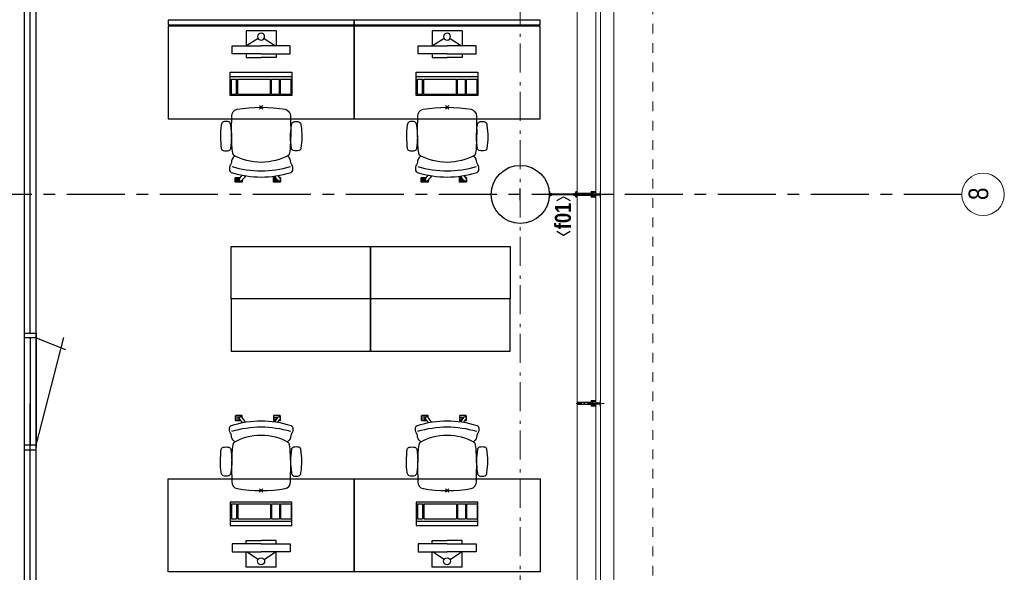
# Model space of a CAD drawing. Header units: millimetres. Extents: x 45699 to 251499, y 244 to 86446.
# Tile 207 of 240: x 235528 to 243999, y 53945 to 58705. Entities that reach past the tile are written whole.
import ezdxf
from ezdxf.enums import TextEntityAlignment as Align

# ---------------------------------------------------------------- set-up
doc = ezdxf.new("R2010")
doc.units = ezdxf.units.MM
doc.header["$LTSCALE"] = 400
doc.header["$PDMODE"] = 3
doc.header["$PDSIZE"] = 15
for name, pattern in [('CENTER', [2, 1.25, -0.25, 0.25, -0.25]), ('STYLE_01', [0.416641, 0.208282, -0.208359]), ('STYLE_06', [1.041641, 0.625, -0.208282, 0.069427, -0.138931]), ('STYLE_15', [0.240945, 0.11811, -0.059055, 0.004724, -0.059055]), ('STYLE_16', [0.177165, 0.11811, -0.059055])]:
    doc.linetypes.add(name, pattern=pattern)
for name, color, linetype in [('-gd', 2, 'Continuous'), ('inr', 4, 'Continuous'), ('plat', 5, 'Continuous'), ('sona-s008_ip0', 7, 'Continuous'), ('stramien', 1, 'CENTER'), ('symbol', 1, 'Continuous')]:
    doc.layers.add(name, color=color, linetype=linetype)
for name, color, linetype, lineweight in [('Buitenkozijnen', 140, 'Continuous', 15), ('Interieur-scheidingswand-horizontaal', 5, 'Continuous', 25), ('Kozijnmerken', 43, 'Continuous', 9), ('mat-beton (ihwg)', 5, 'Continuous', 25), ('mat-staal', 5, 'Continuous', 25), ('None', 7, 'Continuous', 9)]:
    doc.layers.add(name, color=color, linetype=linetype, lineweight=lineweight)
doc.styles.add('Arial Narrow', font='ARIALN.TTF', dxfattribs={"height": 222.25})
doc.styles.add('Arial Narrow (bold)', font='ARIALNB.TTF', dxfattribs={"height": 172.861111})

# ---------------------------------------------------------------- blocks, each defined once
blk = doc.blocks.new('*U497')
at = {"layer": 'None', "color": 8, "lineweight": 5, "flags": 128}
for points in [[(-5, -154.3), (-5, -154.3, 0.414214), (-5.5, -154.8), (-5.5, -172.5), (-5.5, -172.5, 0.414214), (-5, -173), (-4, -173), (-4, -173, 0.414214), (-3.5, -172.5), (-3.5, -172.5, 0.414214), (-4, -172), (-4.5, -172), (-4.5, -168.8), (-4.5, -168.8, -0.414214), (-4, -168.3), (-2.7, -168.3), (-2.7, -168.3, 0.221695), (-1.9, -167.9), (-0.8, -166.5), (-0.8, -166.5, -0.466308), (0.8, -166.5), (2, -167.9), (2, -167.9, 0.221695), (2.7, -168.3), (4, -168.3), (4, -168.3, -0.414214), (4.5, -168.8), (4.5, -172), (4, -172), (4, -172, 0.414214), (3.5, -172.5), (3.5, -172.5, 0.414214), (4, -173), (5, -173), (5, -173, 0.414214), (5.5, -172.5), (5.5, -154.8), (5.5, -154.8, 0.414214), (5, -154.3), (4.7, -154.3), (4.7, -155), (4.7, -155, -0.414214), (4.4, -155.3), (4.1, -155.3), (4.1, -155.3, -0.414214), (3.3, -154.5), (3.3, -150.6), (3.3, -150.6, -0.414214), (4.1, -149.8), (4.4, -149.8), (4.4, -149.8, -0.414214), (4.7, -150.1), (4.7, -150.8), (5, -150.8), (5, -150.8, 0.414214), (5.5, -150.3), (5.5, -137.6), (5.5, -137.6, 0.351868), (5.3, -137.3), (5.3, -137.3, 0.351868), (4.9, -137.5), (4.1, -139.2), (4.1, -139.2, 0.314902), (4.2, -139.4), (4.5, -139.7), (4.5, -139.7, -0.198912), (4.5, -139.9), (4.5, -140.1), (4.5, -140.1, -0.198912), (4.5, -140.3), (4.2, -140.6), (4.2, -140.6, 0.414214), (4.2, -140.8), (4.5, -141.1), (4.5, -141.1, -0.198912), (4.5, -141.3), (4.5, -141.5), (4.5, -141.5, -0.198912), (4.5, -141.7), (4.2, -142), (4.2, -142, 0.414214), (4.2, -142.2), (4.5, -142.5), (4.5, -142.5, -0.198912), (4.5, -142.7), (4.5, -143.2), (4.5, -143.2, -0.087489), (4.5, -143.3), (4.2, -144.1), (4.2, -148.5), (4.2, -148.5, -0.414214), (3.9, -148.8), (-3.9, -148.8), (-3.9, -148.8, -0.414214), (-4.2, -148.5), (-4.2, -144.1), (-4.5, -143.3), (-4.5, -143.3, -0.087489), (-4.5, -143.2), (-4.5, -142.7), (-4.5, -142.7, -0.198912), (-4.4, -142.5), (-4.1, -142.2), (-4.1, -142.2, 0.414214), (-4.1, -142), (-4.4, -141.7), (-4.4, -141.7, -0.198912), (-4.5, -141.5), (-4.5, -141.3), (-4.5, -141.3, -0.198912), (-4.4, -141.1), (-4.1, -140.8), (-4.1, -140.8, 0.414214), (-4.1, -140.6), (-4.4, -140.3), (-4.4, -140.3, -0.198912), (-4.5, -140.1), (-4.5, -139.9), (-4.5, -139.9, -0.198912), (-4.4, -139.7), (-4.1, -139.4), (-4.1, -139.4, 0.314902), (-4.1, -139.2), (-4.9, -137.5), (-4.9, -137.5, 0.351868), (-5.3, -137.3), (-5.3, -137.3, 0.351868), (-5.5, -137.6), (-5.5, -150.3), (-5.5, -150.3, 0.414214), (-5, -150.8), (-4.7, -150.8), (-4.7, -150.1), (-4.7, -150.1, -0.414214), (-4.4, -149.8), (-4.1, -149.8), (-4.1, -149.8, -0.414214), (-3.3, -150.6), (-3.3, -154.5), (-3.3, -154.5, -0.414214), (-4.1, -155.3), (-4.4, -155.3), (-4.4, -155.3, -0.414214), (-4.7, -155), (-4.7, -154.3)], [(-4.5, -161.7, -0.414214), (-4, -161.2), (-2.7, -161.2), (-2.7, -161.2, 0.414214), (-2.5, -161), (-2.5, -160.4), (-2.5, -160.4, 0.414214), (-2.7, -160.2), (-4, -160.2), (-4, -160.2, -0.414214), (-4.5, -159.7), (-4.5, -156.8), (-4.5, -156.8, -0.414214), (-4, -156.3), (4, -156.3), (4, -156.3, -0.414214), (4.5, -156.8), (4.5, -159.7), (4.5, -159.7, -0.414214), (4, -160.2), (2.7, -160.2), (2.7, -160.2, 0.414214), (2.5, -160.4), (2.5, -161), (2.5, -161, 0.414214), (2.7, -161.2), (4, -161.2), (4, -161.2, -0.414214), (4.5, -161.7), (4.5, -166.8), (4.5, -166.8, -0.414214), (4, -167.3), (3, -167.3), (3, -167.3, -0.221695), (2.6, -167.1), (1.5, -165.9), (1.5, -165.9, 0.466308), (-1.5, -165.9), (-2.6, -167.1), (-2.6, -167.1, -0.221695), (-2.9, -167.3), (-4, -167.3), (-4, -167.3, -0.414214), (-4.5, -166.8), (-4.5, -161.7)], [(-1.8, -149.8, 0.414214), (-2.3, -150.3), (-2.3, -155.1), (-2.3, -155.1, 0.414214), (-2.1, -155.3), (2.1, -155.3), (2.1, -155.3, 0.414214), (2.3, -155.1), (2.3, -150.3), (2.3, -150.3, 0.414214), (1.8, -149.8), (-1.8, -149.8)]]:
    blk.add_lwpolyline(points, format="xyb", close=True, dxfattribs=at)
blk = doc.blocks.new('*U498')
at = {"layer": 'None', "color": 8, "lineweight": 5, "flags": 128}
for points in [[(-13.5, -182.8), (-13.5, -181.9), (-14.5, -181.1), (-14.5, -181.1, 0.36397), (-14.9, -181.1), (-14.9, -181.1), (-15.4, -181.5), (-15.4, -181.5, -0.36397), (-15.8, -181.5), (-15.8, -181.5), (-16.3, -181.1), (-16.3, -181.1, 0.36397), (-16.7, -181.1), (-16.7, -181.1), (-17.2, -181.5), (-17.2, -181.5, -0.36397), (-17.6, -181.5), (-17.6, -181.5), (-18.1, -181.1), (-18.1, -181.1, 0.36397), (-18.5, -181.1), (-18.5, -181.1), (-19, -181.5), (-19, -181.5, -0.36397), (-19.4, -181.5), (-19.4, -181.5), (-19.9, -181.1), (-19.9, -181.1, 0.36397), (-20.3, -181.1), (-20.3, -181.1), (-20.8, -181.5), (-20.8, -181.5, -0.36397), (-21.2, -181.5), (-21.2, -181.5), (-21.7, -181.1), (-21.7, -181.1, 0.36397), (-22.1, -181.1), (-22.1, -181.1), (-22.4, -181.3), (-23.2, -181.3), (-23.5, -181.1), (-23.5, -181.1, 0.36397), (-23.9, -181.1), (-23.9, -181.1), (-24.2, -181.3), (-24.5, -181.3), (-24.5, -181.3, -0.267949), (-24.8, -181.2), (-24.8, -181.2), (-24.9, -180.9), (-24.9, -180.9, 0.339454), (-25.3, -180.7), (-25.3, -180.7, 0.339454), (-25.5, -181), (-25.5, -181), (-25.5, -184.4), (-25.5, -184.4, 0.414214), (-25.2, -184.7), (-25.2, -184.7), (-24.3, -184.7), (-24.3, -184.7, 0.414214), (-24, -184.4), (-24, -184.4), (-24, -182.7), (-24, -182.7, 0.236068), (-24.1, -182.5), (-24.1, -182.5), (-24.1, -182.5, -0.548276), (-24, -182.2), (-24, -182.2, -0.548276), (-23.8, -182.4), (-23.8, -182.4), (-23.8, -182.4, 0.250388), (-23.6, -182.3), (-23.6, -182.3), (-22.8, -182.3), (-22.8, -182.3, -0.414214), (-22.5, -182.6), (-22.5, -182.6), (-22.5, -183.3), (-22.5, -183.3, 0.414214), (-22.2, -183.6), (-22.2, -183.6), (-22, -183.6), (-22, -183.6, 0.131652), (-21.8, -183.5), (-21.8, -183.5), (-20.5, -182.8), (-13.5, -182.8)], [(-6, -180.7), (-6, -180.7, -0.388879), (-8.7, -183.2), (-8.7, -183.2), (-20.4, -183.2), (-21.6, -183.9), (-22.9, -183.9), (-22.9, -182.7), (-23.8, -182.7), (-23.8, -184.8), (23.8, -184.8), (23.8, -182.7), (22.9, -182.7), (22.9, -183.9), (21.7, -183.9), (20.4, -183.2), (8.7, -183.2), (8.7, -183.2, -0.388879), (6, -180.7), (6, -180.7), (5.3, -173.2), (2.5, -173.2), (2.5, -171.2), (-2.5, -171.2), (-2.5, -173.2), (-5.3, -173.2), (-6, -180.7)], [(13.5, -182.8), (13.5, -181.9), (14.5, -181.1), (14.5, -181.1, -0.36397), (14.9, -181.1), (14.9, -181.1), (15.4, -181.5), (15.4, -181.5, 0.36397), (15.8, -181.5), (15.8, -181.5), (16.3, -181.1), (16.3, -181.1, -0.36397), (16.7, -181.1), (16.7, -181.1), (17.2, -181.5), (17.2, -181.5, 0.36397), (17.6, -181.5), (17.6, -181.5), (18.1, -181.1), (18.1, -181.1, -0.36397), (18.5, -181.1), (18.5, -181.1), (19, -181.5), (19, -181.5, 0.36397), (19.4, -181.5), (19.4, -181.5), (19.9, -181.1), (19.9, -181.1, -0.36397), (20.3, -181.1), (20.3, -181.1), (20.8, -181.5), (20.8, -181.5, 0.36397), (21.2, -181.5), (21.2, -181.5), (21.7, -181.1), (21.7, -181.1, -0.36397), (22.1, -181.1), (22.1, -181.1), (22.4, -181.3), (23.2, -181.3), (23.5, -181.1), (23.5, -181.1, -0.36397), (23.9, -181.1), (23.9, -181.1), (24.2, -181.3), (24.5, -181.3), (24.5, -181.3, 0.267949), (24.8, -181.2), (24.8, -181.2), (25, -180.9), (25, -180.9, -0.339454), (25.3, -180.7), (25.3, -180.7, -0.339454), (25.5, -181), (25.5, -181), (25.5, -184.4), (25.5, -184.4, -0.414214), (25.2, -184.7), (25.2, -184.7), (24.3, -184.7), (24.3, -184.7, -0.414214), (24, -184.4), (24, -184.4), (24, -182.7), (24, -182.7, -0.236068), (24.1, -182.5), (24.1, -182.5), (24.1, -182.5, 0.548276), (24.1, -182.2), (24.1, -182.2, 0.548276), (23.9, -182.4), (23.9, -182.4), (23.9, -182.4, -0.250388), (23.6, -182.3), (23.6, -182.3), (22.8, -182.3), (22.8, -182.3, 0.414214), (22.5, -182.6), (22.5, -182.6), (22.5, -183.3), (22.5, -183.3, -0.414214), (22.2, -183.6), (22.2, -183.6), (22, -183.6), (22, -183.6, -0.131652), (21.8, -183.5), (21.8, -183.5), (20.5, -182.8), (13.5, -182.8)]]:
    blk.add_lwpolyline(points, format="xyb", close=True, dxfattribs=at)
blk = doc.blocks.new('verticale stijl 150x50 UV')
at = {"layer": 'None', "color": 8, "linetype": 'STYLE_15', "lineweight": 5}
blk.add_line((0, -216), (0, 35), dxfattribs=at)
at = {"layer": 'None', "color": 8, "lineweight": 5}
for p, q in [((-25.6, -142.7), (-25.6, -142.7)), ((-25.6, -144.4), (-25.6, -144.4)), ((-24.8, -133.4), (-24.8, -133.4)), ((-24.8, -134.2), (-24.8, -134.2)), ((-24.8, -135), (-24.8, -135)), ((-24.8, -135.8), (-24.8, -135.8)), ((-24.8, -136.6), (-24.8, -136.6)), ((-24.8, -137.4), (-24.8, -137.4)), ((-24.8, -138.3), (-24.8, -138.3)), ((-24.8, -139.1), (-24.8, -139.1)), ((-24.8, -139.9), (-24.8, -139.9)), ((-24.8, -140.7), (-24.8, -140.7)), ((-24.8, -141.5), (-24.8, -141.5)), ((-24.8, -142.3), (-24.8, -142.3)), ((-24.8, -143.1), (-24.8, -143.1)), ((-24.8, -144.8), (-24.8, -144.8)), ((-24, -133), (-24, -133)), ((-24, -133.8), (-24, -133.8)), ((-24, -134.6), (-24, -134.6)), ((-24, -135.4), (-24, -135.4)), ((-24, -136.2), (-24, -136.2)), ((-24, -137), (-24, -137)), ((-24, -137.9), (-24, -137.9)), ((-24, -138.7), (-24, -138.7)), ((-24, -139.5), (-24, -139.5)), ((-24, -140.3), (-24, -140.3)), ((-24, -141.1), (-24, -141.1)), ((-24, -141.9), (-24, -141.9)), ((-24, -142.7), (-24, -142.7)), ((-24, -144.4), (-24, -144.4)), ((-23.2, -133.4), (-23.2, -133.4)), ((-23.2, -134.2), (-23.2, -134.2)), ((-23.2, -135), (-23.2, -135)), ((-23.2, -135.8), (-23.2, -135.8)), ((-23.2, -136.6), (-23.2, -136.6)), ((-23.2, -137.4), (-23.2, -137.4)), ((-23.2, -138.3), (-23.2, -138.3)), ((-23.2, -139.1), (-23.2, -139.1)), ((-23.2, -139.9), (-23.2, -139.9)), ((-23.2, -140.7), (-23.2, -140.7)), ((-23.2, -141.5), (-23.2, -141.5)), ((-23.2, -144.8), (-23.2, -144.8)), ((-22.4, -133), (-22.4, -133)), ((-22.4, -133.8), (-22.4, -133.8)), ((-22.4, -134.6), (-22.4, -134.6)), ((-22.4, -140.3), (-22.4, -140.3)), ((-22.4, -141.1), (-22.4, -141.1)), ((-22.4, -144.4), (-22.4, -144.4)), ((-21.6, -126.9), (-21.6, -126.9)), ((-21.6, -127.7), (-21.6, -127.7)), ((-21.6, -128.5), (-21.6, -128.5)), ((-21.6, -129.3), (-21.6, -129.3)), ((-21.6, -130.1), (-21.6, -130.1)), ((-21.6, -130.9), (-21.6, -130.9)), ((-21.6, -131.8), (-21.6, -131.8)), ((-21.6, -132.6), (-21.6, -132.6)), ((-21.6, -133.4), (-21.6, -133.4)), ((-21.6, -134.2), (-21.6, -134.2)), ((-21.6, -135), (-21.6, -135)), ((-21.6, -139.9), (-21.6, -139.9)), ((-21.6, -140.7), (-21.6, -140.7)), ((-21.6, -141.5), (-21.6, -141.5)), ((-21.6, -144.8), (-21.6, -144.8)), ((-20.7, -126.5), (-20.7, -126.5)), ((-20.7, -128.9), (-20.7, -128.9)), ((-20.7, -129.7), (-20.7, -129.7)), ((-20.7, -130.5), (-20.7, -130.5)), ((-20.7, -131.4), (-20.7, -131.4)), ((-20.7, -132.2), (-20.7, -132.2)), ((-20.7, -133), (-20.7, -133)), ((-20.7, -133.8), (-20.7, -133.8)), ((-20.7, -134.6), (-20.7, -134.6)), ((-20.7, -135.4), (-20.7, -135.4)), ((-20.7, -136.2), (-20.7, -136.2)), ((-20.7, -137), (-20.7, -137)), ((-20.7, -137.9), (-20.7, -137.9)), ((-20.7, -138.7), (-20.7, -138.7)), ((-20.7, -139.5), (-20.7, -139.5)), ((-20.7, -140.3), (-20.7, -140.3)), ((-20.7, -141.1), (-20.7, -141.1)), ((-20.7, -144.4), (-20.7, -144.4)), ((-19.9, -126.1), (-19.9, -126.1)), ((-19.9, -130.1), (-19.9, -130.1)), ((-19.9, -130.9), (-19.9, -130.9)), ((-19.9, -131.8), (-19.9, -131.8)), ((-19.9, -132.6), (-19.9, -132.6)), ((-19.9, -133.4), (-19.9, -133.4)), ((-19.9, -134.2), (-19.9, -134.2)), ((-19.9, -135), (-19.9, -135)), ((-19.9, -135.8), (-19.9, -135.8)), ((-19.9, -136.6), (-19.9, -136.6)), ((-19.9, -137.4), (-19.9, -137.4)), ((-19.9, -138.3), (-19.9, -138.3)), ((-19.9, -139.1), (-19.9, -139.1)), ((-19.9, -139.9), (-19.9, -139.9)), ((-19.9, -140.7), (-19.9, -140.7)), ((-19.9, -141.5), (-19.9, -141.5)), ((-19.9, -142.3), (-19.9, -142.3)), ((-19.9, -143.1), (-19.9, -143.1)), ((-19.9, -143.9), (-19.9, -143.9)), ((-19.1, -126.5), (-19.1, -126.5)), ((-19.1, -127.3), (-19.1, -127.3)), ((-19.1, -128.9), (-19.1, -128.9)), ((-19.1, -129.7), (-19.1, -129.7)), ((-19.1, -130.5), (-19.1, -130.5)), ((-19.1, -131.4), (-19.1, -131.4)), ((-19.1, -132.2), (-19.1, -132.2)), ((-19.1, -133), (-19.1, -133)), ((-19.1, -133.8), (-19.1, -133.8)), ((-19.1, -134.6), (-19.1, -134.6)), ((-19.1, -140.3), (-19.1, -140.3)), ((-19.1, -141.1), (-19.1, -141.1)), ((-19.1, -141.9), (-19.1, -141.9)), ((-18.3, -127.7), (-18.3, -127.7)), ((-18.3, -128.5), (-18.3, -128.5)), ((-18.3, -129.3), (-18.3, -129.3)), ((-18.3, -133.4), (-18.3, -133.4)), ((-18.3, -134.2), (-18.3, -134.2)), ((-18.3, -135), (-18.3, -135)), ((-18.3, -139.9), (-18.3, -139.9)), ((-18.3, -140.7), (-18.3, -140.7)), ((-18.3, -141.5), (-18.3, -141.5)), ((-18.3, -142.3), (-18.3, -142.3)), ((-17.5, -133), (-17.5, -133)), ((-17.5, -133.8), (-17.5, -133.8)), ((-17.5, -134.6), (-17.5, -134.6)), ((-17.5, -135.4), (-17.5, -135.4)), ((-17.5, -136.2), (-17.5, -136.2)), ((-17.5, -137), (-17.5, -137)), ((-17.5, -137.9), (-17.5, -137.9)), ((-17.5, -138.7), (-17.5, -138.7)), ((-17.5, -139.5), (-17.5, -139.5)), ((-17.5, -140.3), (-17.5, -140.3)), ((-17.5, -141.1), (-17.5, -141.1)), ((-17.5, -141.9), (-17.5, -141.9)), ((-17.5, -142.7), (-17.5, -142.7)), ((-16.7, -133.4), (-16.7, -133.4)), ((-16.7, -134.2), (-16.7, -134.2)), ((-16.7, -135), (-16.7, -135)), ((-16.7, -135.8), (-16.7, -135.8)), ((-16.7, -136.6), (-16.7, -136.6)), ((-16.7, -137.4), (-16.7, -137.4)), ((-16.7, -138.3), (-16.7, -138.3)), ((-16.7, -139.1), (-16.7, -139.1)), ((-16.7, -139.9), (-16.7, -139.9)), ((-16.7, -140.7), (-16.7, -140.7)), ((-16.7, -141.5), (-16.7, -141.5)), ((-16.7, -142.3), (-16.7, -142.3)), ((-16.7, -143.1), (-16.7, -143.1)), ((-15.9, -141.1), (-15.9, -141.1)), ((-15.9, -141.9), (-15.9, -141.9)), ((-15.9, -142.7), (-15.9, -142.7)), ((-15.9, -144.4), (-15.9, -144.4)), ((-15.1, -142.3), (-15.1, -142.3)), ((-15.1, -143.1), (-15.1, -143.1)), ((-15.1, -143.9), (-15.1, -143.9)), ((-15.1, -144.8), (-15.1, -144.8)), ((-14.2, -141.9), (-14.2, -141.9)), ((-14.2, -142.7), (-14.2, -142.7)), ((-14.2, -143.5), (-14.2, -143.5)), ((-14.2, -144.4), (-14.2, -144.4)), ((-13.4, -143.1), (-13.4, -143.1)), ((-13.4, -143.9), (-13.4, -143.9))]:
    blk.add_line(p, q, dxfattribs=at)
at = {"layer": 'None', "color": 8, "linetype": 'STYLE_16', "lineweight": 5}
for p, q in [((-2.2, -155.1), (0, -154.5)), ((-2.2, -156.7), (-2.2, -155.1)), ((-1.5, -156.9), (-1.5, -155)), ((-1, -157), (-1, -155.1)), ((2.3, -155.1), (0, -154.5)), ((1, -157), (1, -155.1)), ((1.5, -156.9), (1.5, -155)), ((2.3, -156.7), (2.3, -155.1))]:
    blk.add_line(p, q, dxfattribs=at)
at = {"layer": 'None', "color": 8, "linetype": 'Continuous', "lineweight": 5, "flags": 128}
for points in [[(-10, 15.4), (10, 15.4), (10, -104.8), (25, -104.8), (25, -116.8), (-25, -116.8), (-25, -104.8), (-10, -104.8)], [(-8, 13.4), (-8, -104.8), (8, -104.8), (8, 13.4)], [(8, -106.8), (-8, -106.8), (-23, -106.8), (-23, -114.8), (23, -114.8), (23, -106.8)]]:
    blk.add_lwpolyline(points, close=True, dxfattribs=at)
at = {"layer": 'None', "color": 8, "lineweight": 5, "flags": 128}
for points in [[(-14.8, -144.8), (-14.8, -144.8, 0.390793), (-13.2, -143.5), (-13.2, -143.5, 0.390793), (-14.4, -141.8), (-14.4, -141.8, -0.352623), (-16, -139.9), (-16, -133.1), (-16, -133.1, 0.414214), (-16.3, -132.8), (-17.6, -132.8), (-18.1, -133), (-18.1, -133, -0.520293), (-18.3, -132.8), (-18.3, -130.1), (-18.2, -130), (-18.2, -128), (-18.2, -128, -0.577863), (-18.1, -127.7), (-18, -127.7), (-18, -127.7, 0.366605), (-17.7, -127.5), (-17.7, -127.5, 0.366605), (-17.9, -127.1), (-17.9, -127.1, -0.130834), (-19.2, -126.1), (-19.2, -126.1, 0.439074), (-20.7, -126.1), (-20.7, -126.1, -0.133252), (-22, -127.1), (-22, -127.1, 0.366605), (-22.2, -127.5), (-22.2, -127.5, 0.366605), (-21.9, -127.7), (-21.8, -127.7), (-21.8, -127.7, -0.577455), (-21.8, -128), (-21.8, -130), (-21.6, -130.1), (-21.6, -132.8), (-21.6, -132.8, -0.52048), (-21.9, -133), (-22.4, -132.8), (-24.7, -132.8), (-24.7, -132.8, 0.414214), (-25, -133.1), (-25, -140.9), (-25, -140.9, -0.255976), (-25.9, -142.6), (-25.9, -142.6, 0.749676), (-25.3, -144.8), (-21.2, -144.8), (-21.2, -144.8, 0.414214), (-19.2, -142.8), (-19.2, -142.8, -0.402808), (-18.7, -142.3), (-18.7, -142.3, -0.402808), (-18.2, -142.8), (-18.2, -142.8, 0.233259), (-18, -143.1), (-14.6, -143.6), (-14.6, -143.6, -0.419014), (-14.5, -143.7), (-14.5, -143.7, -0.419014), (-14.6, -143.8), (-16, -143.8), (-16, -143.8, 0.414214), (-16.5, -144.3), (-16.5, -144.3, 0.414214), (-16, -144.8)], [(-23.2, -141.6), (-23.2, -141.6, 0.418874), (-23.7, -142.1), (-23.7, -142.1, -0.396568), (-25.3, -143.4), (-25.3, -143.4, 0.437017), (-25.7, -143.7), (-25.7, -143.7, 0.437017), (-25.4, -144), (-21.9, -144), (-21.9, -144, 0.263556), (-20.2, -143), (-20.2, -143, 0.552342), (-20.8, -141.8)], [(25, -132.6), (25, -116.8), (23.1, -116.8), (-23.1, -116.8), (-25, -116.8), (-25, -132.6), (-22.1, -132.6), (-22.1, -128), (-22.6, -128), (-22.6, -126.6), (-22.1, -126.6), (-22.1, -124.7), (-21.9, -124.5), (-21.9, -120.3), (-21.9, -120.3, -0.414214), (-20.2, -118.6), (-20.1, -118.6), (-20.1, -118.6, -0.414214), (-18.4, -120.3), (-18.4, -124.5), (-18.2, -124.7), (-18.2, -126.6), (-17.7, -126.6), (-17.7, -128), (-18.2, -128), (-18.2, -132.6), (-16.3, -132.6), (-16.3, -119.8), (-16.3, -119.8, -0.414214), (-15.1, -118.6), (-15.1, -118.6), (-6.5, -118.6), (-6.5, -118.6, -0.414214), (-5.3, -119.8), (-5.3, -136.8), (-3.9, -136.8), (-3.9, -139.6), (-4.3, -140), (-3.9, -140.4), (-3.9, -141), (-4.3, -141.4), (-3.9, -141.8), (-3.9, -142.4), (-4.3, -142.8), (-3.9, -143.8), (-3.9, -148.6), (-2.2, -148.6), (-2.2, -137.8), (-2.2, -137.8, -0.414214), (0, -135.6), (0, -135.6), (0, -135.6, -0.414214), (2.2, -137.8), (2.2, -148.6), (3.9, -148.6), (3.9, -143.8), (4.3, -142.8), (3.9, -142.4), (3.9, -141.8), (4.3, -141.4), (3.9, -141), (3.9, -140.4), (4.3, -140), (3.9, -139.6), (3.9, -136.8), (5.4, -136.8), (5.4, -119.8), (5.4, -119.8, -0.414214), (6.6, -118.6), (6.6, -118.6), (15.1, -118.6), (15.1, -118.6, -0.414214), (16.3, -119.8), (16.3, -132.6), (18.2, -132.6), (18.2, -128), (17.7, -128), (17.7, -126.6), (18.2, -126.6), (18.2, -124.7), (18.5, -124.5), (18.5, -120.3), (18.5, -120.3, -0.414214), (20.2, -118.6), (20.2, -118.6), (20.2, -118.6, -0.414214), (21.9, -120.3), (21.9, -124.5), (22.1, -124.7), (22.1, -126.6), (22.6, -126.6), (22.6, -128), (22.1, -128), (22.1, -132.6)], [(-23, -135.9), (-23, -135.9, -0.414214), (-22.1, -135), (-22.1, -135, -0.414214), (-21.3, -135.9), (-21.3, -138.8), (-21.3, -138.8, -0.414214), (-22.1, -139.6), (-22.1, -139.6, -0.414214), (-23, -138.8)], [(-21, -127.8, -0.29188), (-20.8, -127.3), (-20.3, -126.9), (-20.3, -126.9, -0.344328), (-19.7, -126.9), (-19.2, -127.3), (-19.2, -127.3, -0.29188), (-19, -127.8), (-19.4, -129.5), (-19.4, -129.5, -0.348796), (-20, -130), (-20, -130, -0.348796), (-20.6, -129.5), (-21, -127.8)], [(-18.8, -139.6, -0.414214), (-19.7, -138.8), (-19.7, -135.9), (-19.7, -135.9, -0.414214), (-18.8, -135), (-18.8, -135, -0.414214), (-18, -135.9), (-18, -138.8), (-18, -138.8, -0.414214), (-18.8, -139.6)], [(0, -157.1), (0, -157.1, -0.163834), (-4.3, -155.6), (-4.3, -155.6), (-4.3, -155.6, -0.234469), (-4.7, -154.8), (-4.7, -154.8), (-4.7, -153.6), (4.8, -153.6), (4.8, -154.8), (4.8, -154.8, -0.234469), (4.4, -155.6), (4.4, -155.6), (4.4, -155.6, -0.163834), (0, -157.1), (0, -157.1)], [(14.8, -144.8), (14.8, -144.8, -0.390793), (13.3, -143.5), (13.3, -143.5, -0.390793), (14.4, -141.8), (14.4, -141.8, 0.352623), (16, -139.9), (16, -133.1), (16, -133.1, -0.414214), (16.3, -132.8), (17.6, -132.8), (18.1, -133), (18.1, -133, 0.520293), (18.4, -132.8), (18.4, -130.1), (18.2, -130), (18.2, -128), (18.2, -128, 0.577863), (18.2, -127.7), (18.1, -127.7), (18.1, -127.7, -0.366605), (17.8, -127.5), (17.8, -127.5, -0.366605), (18, -127.1), (18, -127.1, 0.130834), (19.3, -126.1), (19.3, -126.1, -0.439074), (20.7, -126.1), (20.7, -126.1, 0.133252), (22.1, -127.1), (22.1, -127.1, -0.366605), (22.3, -127.5), (22.3, -127.5, -0.366605), (22, -127.7), (21.9, -127.7), (21.9, -127.7, 0.577455), (21.8, -128), (21.8, -130), (21.7, -130.1), (21.7, -132.8), (21.7, -132.8, 0.52048), (21.9, -133), (22.4, -132.8), (24.7, -132.8), (24.7, -132.8, -0.414214), (25, -133.1), (25, -140.9), (25, -140.9, 0.255976), (25.9, -142.6), (25.9, -142.6, -0.749676), (25.3, -144.8), (21.2, -144.8), (21.2, -144.8, -0.414214), (19.2, -142.8), (19.2, -142.8, 0.402808), (18.7, -142.3), (18.7, -142.3, 0.402808), (18.2, -142.8), (18.2, -142.8, -0.233259), (18, -143.1), (14.6, -143.6), (14.6, -143.6, 0.419014), (14.5, -143.7), (14.5, -143.7, 0.419014), (14.6, -143.8), (16, -143.8), (16, -143.8, -0.414214), (16.5, -144.3), (16.5, -144.3, -0.414214), (16, -144.8)], [(18.9, -139.6, 0.414214), (19.7, -138.8), (19.7, -135.9), (19.7, -135.9, 0.414214), (18.9, -135), (18.9, -135, 0.414214), (18, -135.9), (18, -138.8), (18, -138.8, 0.414214), (18.9, -139.6)], [(21, -127.8, 0.29188), (20.8, -127.3), (20.3, -126.9), (20.3, -126.9, 0.344328), (19.7, -126.9), (19.2, -127.3), (19.2, -127.3, 0.29188), (19, -127.8), (19.4, -129.5), (19.4, -129.5, 0.348796), (20, -130), (20, -130, 0.348796), (20.6, -129.5), (21, -127.8)], [(23.2, -141.6), (23.2, -141.6, -0.418874), (23.7, -142.1), (23.7, -142.1, 0.396568), (25.3, -143.4), (25.3, -143.4, -0.437017), (25.7, -143.7), (25.7, -143.7, -0.437017), (25.4, -144), (21.9, -144), (21.9, -144, -0.263556), (20.2, -143), (20.2, -143, -0.552342), (20.8, -141.8)], [(23, -135.9), (23, -135.9, 0.414214), (22.2, -135), (22.2, -135, 0.414214), (21.3, -135.9), (21.3, -138.8), (21.3, -138.8, 0.414214), (22.2, -139.6), (22.2, -139.6, 0.414214), (23, -138.8)]]:
    blk.add_lwpolyline(points, format="xyb", close=True, dxfattribs=at)
blk.add_lwpolyline([(4, -118.6), (4, -134.3), (-4, -134.3), (-4, -118.6)], close=True, dxfattribs=at)
at = {"layer": 'None', "color": 8, "linetype": 'STYLE_16', "lineweight": 5}
for centre, radius, start, end in [((-1.6, -158.4), 3.38, 79.33567, 100.66433), ((0, -163.2), 8.16, 82.95849, 97.04151), ((0, -160.4), 3.5, 73.41492, 106.58508), ((1.6, -158.4), 3.38, 79.33567, 100.66433)]:
    blk.add_arc(centre, radius, start, end, dxfattribs=at)
at = {"layer": 'None', "color": 7}
for name in ['*U497', '*U498']:
    blk.add_blockref(name, (0, 0), dxfattribs=at)
blk = doc.blocks.new('Vliesgevelelement 4 150x50 1_200')
at = {"layer": 'Buitenkozijnen', "color": 7, "xscale": -1, "rotation": 270.0000000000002}
blk.add_blockref('verticale stijl 150x50 UV', (-5.2, 0), dxfattribs=at)
blk = doc.blocks.new('Kolom O 500')
at = {"layer": 'mat-beton (ihwg)', "lineweight": 25}
blk.add_circle((0, 0), 250, dxfattribs=at)
blk = doc.blocks.new('*U1234')
at = {"layer": 'None', "color": 8, "linetype": 'Continuous', "lineweight": 5}
for points in [[(253.3, 5.2), (475, 5.2), (475, -4.8), (253.3, -4.8)], [(253.3, 0.6), (475, 0.6), (475, -0.2), (253.3, -0.2)]]:
    blk.add_lwpolyline(points, close=True, dxfattribs=at)
blk = doc.blocks.new('*U1235')
at = {"layer": 'mat-staal', "color": 8, "lineweight": 5}
for p, q in [((247.3, 17), (258.1, 17)), ((247.3, -16.6), (258.1, -16.6))]:
    blk.add_line(p, q, dxfattribs=at)
for points in [[(250, 6), (250, 25), (253, 25), (253, 22), (253, 10.6), (253, 9), (269, 9), (269, 6)], [(250, -24.6), (250, -5.6), (269, -5.6), (269, -8.6), (253, -8.6), (253, -20.4), (253, -21.6), (253, -24.6)]]:
    blk.add_lwpolyline(points, close=True, dxfattribs=at)
blk = doc.blocks.new('*U1236')
at = {"layer": 'mat-staal', "color": 8, "lineweight": 5}
for p, q in [((482.7, 17), (471.9, 17)), ((482.7, -16.6), (471.9, -16.6))]:
    blk.add_line(p, q, dxfattribs=at)
for points in [[(480, 6), (480, 25), (477, 25), (477, 22), (477, 10.6), (477, 9), (461, 9), (461, 6)], [(480, -24.6), (480, -5.6), (461, -5.6), (461, -8.6), (477, -8.6), (477, -20.4), (477, -21.6), (477, -24.6)]]:
    blk.add_lwpolyline(points, close=True, dxfattribs=at)
blk = doc.blocks.new('Glasstrook G kolom-vliesgevel')
at = {"layer": 'mat-staal', "color": 8, "lineweight": 5}
blk.add_lwpolyline([(480, 25.3), (485, 25.3), (485, -24.7), (480, -24.7)], close=True, dxfattribs=at)
at = {"layer": 'mat-staal'}
for name in ['*U1235', '*U1236']:
    blk.add_blockref(name, (0, 0), dxfattribs=at)
at = {"layer": 'None', "color": 7}
blk.add_blockref('*U1234', (0, 0), dxfattribs=at)
blk = doc.blocks.new('Kozijnmerk 50')
at = {"layer": 'Kozijnmerken', "color": 92, "linetype": 'Continuous', "lineweight": 25}
for points in [[(-132.2, 50.6), (-164.8, -5.8), (-132.2, -62.1)], [(132.2, 50.6), (164.8, -5.8), (132.2, -62.1)]]:
    blk.add_lwpolyline(points, dxfattribs=at)
at = {"layer": 'None', "color": 43, "style": 'Arial Narrow (bold)'}
blk.add_attdef('merk', text='', height=138.3, dxfattribs=at).set_placement((0, 0), align=Align.MIDDLE_CENTER)
blk = doc.blocks.new('*U1435')
at = {"layer": 'Buitenkozijnen', "color": 140, "linetype": 'Continuous', "lineweight": 15}
for points in [[(51601.1, -5040), (51601.1, 28036)], [(51601.1, -5040), (51601.1, 28036), (51641.1, 28036), (51641.1, -5040)], [(51601.1, -5040), (51601.1, 28036), (51641.1, 28036), (51641.1, -5040)], [(51641.1, -5040), (51641.1, 28036)]]:
    blk.add_lwpolyline(points, close=True, dxfattribs=at)
blk = doc.blocks.new('SONA-S008_B2')
at = {"layer": '-gd'}
blk.add_open_spline([(-253, -509.5), (-87.8, -560.2), (87.8, -560.2), (253, -509.5)], degree=3, dxfattribs=at)
for points in [[(-206.6, -15.8), (-79.4, 5.3), (79.6, 5.3), (206.6, -15.8)], [(-253, -272.1), (-257.1, -206.8), (-252.1, -139.2), (-253, -73.9)], [(-253, -73.9), (-253.4, -51.6), (-233.1, -20.2), (-206.6, -15.8)], [(206.6, -15.8), (233.1, -20.2), (253.4, -51.6), (253, -73.9)], [(253, -73.9), (252.1, -139.2), (257.1, -206.8), (253, -272.1)], [(-342.5, -153.6), (-353.5, -221.1), (-351.5, -287.6), (-342.5, -355.4)], [(-325.3, -126.1), (-337, -131.7), (-340.4, -140.8), (-342.5, -153.6)], [(-277.9, -126.1), (-287.8, -121.3), (-315.3, -121.3), (-325.3, -126.1)], [(-260.7, -153.6), (-262.7, -140.8), (-266.2, -131.7), (-277.9, -126.1)], [(-260.7, -355.4), (-251.6, -287.6), (-249.7, -221.1), (-260.7, -153.6)], [(260.6, -355.4), (251.6, -287.6), (249.7, -221.1), (260.6, -153.6)], [(260.6, -153.6), (262.7, -140.8), (266.2, -131.7), (277.9, -126.1)], [(277.9, -126.1), (287.8, -121.3), (315.3, -121.3), (325.3, -126.1)], [(325.3, -126.1), (337, -131.7), (340.4, -140.8), (342.5, -153.6)], [(342.5, -153.6), (353.4, -221.1), (351.5, -287.6), (342.5, -355.4)], [(-250.7, -332.5), (-253.1, -331.7), (-255.4, -330.9), (-257.6, -330.2)], [(-255.2, -303.9), (-254.1, -304.3), (-252.9, -304.7), (-251.7, -305.1)], [(-238.9, -411.5), (-253, -365.7), (-250.2, -318.7), (-253, -272.1)], [(253, -272.1), (250.2, -318.7), (253, -365.7), (238.9, -411.5)], [(256.9, -323.2), (255, -323.8), (253.1, -324.4), (251, -325.1)], [(251.9, -297.7), (252.9, -297.4), (253.8, -297.1), (254.7, -296.8)], [(-342.5, -355.4), (-341.5, -363), (-333.6, -369.9), (-326.1, -371.8)], [(-326.1, -371.8), (-310.3, -375.7), (-292.8, -375.7), (-277, -371.8)], [(-277, -371.8), (-269.5, -369.9), (-261.7, -363), (-260.7, -355.4)], [(-227.3, -418.1), (-247.1, -436.6), (-255.7, -455.2), (-255.5, -473.7)], [(238.9, -411.5), (95.4, -494.5), (-95.5, -494.5), (-238.9, -411.5)], [(255.5, -473.7), (255.7, -455.2), (247.1, -436.6), (227.3, -418.1)], [(277, -371.8), (269.5, -369.9), (261.7, -363), (260.6, -355.4)], [(326.1, -371.8), (310.3, -375.7), (292.8, -375.7), (277, -371.8)], [(342.5, -355.4), (341.5, -363), (333.6, -369.9), (326.1, -371.8)], [(-255.5, -473.7), (-255.4, -489), (-270.3, -500.1), (-272.1, -515.2)], [(272.1, -515.2), (270.3, -500.1), (255.4, -489), (255.5, -473.7)], [(-272.1, -515.2), (-274.4, -533.8), (-273.7, -555.7), (-258.6, -560.1)], [(-258.6, -560.1), (-77.4, -613.6), (78.8, -613.6), (258.6, -560.1)], [(-185.5, -615.4), (-185.5, -615.4), (-176.5, -602.9), (-162.6, -583.8)], [(-134.5, -588.9), (-152.4, -613.6), (-164.7, -630.5), (-164.7, -630.5)], [(143.1, -630.4), (143.1, -630.4), (131.8, -614.9), (115.2, -592)], [(143.7, -587.5), (156, -604.4), (163.9, -615.2), (163.9, -615.2)], [(258.6, -560.1), (273.7, -555.6), (274.4, -533.8), (272.1, -515.2)], [(-222.5, -641.1), (-222.5, -641.1), (-222.4, -632.9), (-222.4, -632.9)], [(-218.8, -644.8), (-220.8, -644.8), (-222.5, -643.1), (-222.5, -641.1)], [(-222.4, -606.9), (-222.4, -604.9), (-220.7, -603.3), (-218.7, -603.3)], [(-222.4, -615.1), (-222.4, -615.1), (-222.4, -606.9), (-222.4, -606.9)], [(-218.8, -615.1), (-218.8, -615.1), (-222.4, -615.1), (-222.4, -615.1)], [(-222.4, -629.9), (-222.4, -629.9), (-222.4, -618.1), (-222.4, -618.1)], [(-222.4, -618.1), (-222.4, -618.1), (-198.5, -618.1), (-198.5, -618.1)], [(-198.6, -630), (-198.6, -630), (-222.4, -629.9), (-222.4, -629.9)], [(-222.4, -632.9), (-222.4, -632.9), (-218.8, -632.9), (-218.8, -632.9)], [(-198.5, -615.1), (-198.5, -615.1), (-218.8, -615.1), (-218.8, -615.1)], [(-218.8, -632.9), (-218.8, -632.9), (-198.6, -633), (-198.6, -633)], [(-166.5, -644.9), (-166.5, -644.9), (-218.8, -644.8), (-218.8, -644.8)], [(-218.7, -603.3), (-218.7, -603.3), (-192, -603.3), (-176.8, -603.3)], [(-198.6, -633), (-198.6, -633), (-198.6, -630), (-198.6, -630)], [(-198.6, -630), (-198.6, -630), (-186.7, -630), (-186.7, -630)], [(-198.6, -633), (-198.6, -633), (-186.7, -633), (-186.7, -633)], [(-198.5, -618.1), (-198.5, -618.1), (-198.5, -615.1), (-198.5, -615.1)], [(-198.5, -615.1), (-198.5, -615.1), (-186.7, -615.2), (-186.7, -615.2)], [(-198.5, -618.1), (-198.5, -618.1), (-189.1, -618.2), (-187.1, -618.2)], [(-182.7, -633.4), (-188.4, -629.2), (-189.7, -621.1), (-185.5, -615.4)], [(-185.4, -615.2), (-186.2, -615.2), (-186.7, -615.2), (-186.7, -615.2)], [(-186.7, -615.2), (-186.7, -615.2), (-186.7, -616.4), (-186.7, -617.3)], [(-185.9, -630), (-186.4, -630), (-186.7, -630), (-186.7, -630)], [(-186.7, -630), (-186.7, -630), (-186.7, -633), (-186.7, -633)], [(-186.7, -633), (-186.7, -633), (-185.3, -633), (-183.1, -633)], [(-164.7, -630.5), (-168.8, -636.2), (-176.9, -637.5), (-182.7, -633.4)], [(-182.7, -633.4), (-182.7, -633.4), (-182.7, -633.4), (-182.7, -633.4)], [(-167.1, -633), (-166.7, -633), (-166.5, -633), (-166.5, -633)], [(-166.5, -633), (-166.5, -633), (-162.9, -633.1), (-162.9, -633.1)], [(-162.9, -641.3), (-162.9, -643.3), (-164.5, -644.9), (-166.5, -644.9)], [(-162.8, -630.1), (-162.8, -630.1), (-163.4, -630.1), (-164.4, -630)], [(-162.9, -633.1), (-162.9, -633.1), (-162.9, -641.3), (-162.9, -641.3)], [(-162.8, -628), (-162.8, -629.2), (-162.8, -630.1), (-162.8, -630.1)], [(106.4, -606.6), (106.4, -604.6), (108, -603), (110, -603)], [(106.4, -614.8), (106.4, -614.8), (106.4, -606.6), (106.4, -606.6)], [(110.1, -614.8), (110.1, -614.8), (106.4, -614.8), (106.4, -614.8)], [(106.4, -629.7), (106.4, -629.7), (106.4, -617.8), (106.4, -617.8)], [(106.4, -617.8), (106.4, -617.8), (130.3, -617.8), (130.3, -617.8)], [(130.3, -629.6), (130.3, -629.6), (106.4, -629.7), (106.4, -629.7)], [(106.4, -640.9), (106.4, -640.9), (106.4, -632.7), (106.4, -632.7)], [(106.4, -632.7), (106.4, -632.7), (110.1, -632.7), (110.1, -632.7)], [(110.1, -644.5), (108.1, -644.5), (106.5, -642.9), (106.4, -640.9)], [(110, -603), (110, -603), (115.6, -603), (123.1, -603)], [(130.3, -614.8), (130.3, -614.8), (110.1, -614.8), (110.1, -614.8)], [(110.1, -632.7), (110.1, -632.7), (130.3, -632.6), (130.3, -632.6)], [(162.4, -644.4), (162.4, -644.4), (110.1, -644.5), (110.1, -644.5)], [(130.3, -617.8), (130.3, -617.8), (130.3, -614.8), (130.3, -614.8)], [(130.3, -614.8), (130.3, -614.8), (130.9, -614.8), (131.7, -614.8)], [(130.3, -617.8), (130.3, -617.8), (131.9, -617.8), (133.9, -617.8)], [(130.3, -632.6), (130.3, -632.6), (130.3, -629.6), (130.3, -629.6)], [(130.3, -629.6), (130.3, -629.6), (142.1, -629.6), (142.1, -629.6)], [(130.3, -632.6), (130.3, -632.6), (142.2, -632.6), (142.2, -632.6)], [(142.5, -629.6), (142.3, -629.6), (142.1, -629.6), (142.1, -629.6)], [(142.1, -629.6), (142.1, -629.6), (142.2, -632.6), (142.2, -632.6)], [(142.2, -632.6), (142.2, -632.6), (143.3, -632.6), (145.1, -632.6)], [(161.1, -633.2), (155.3, -637.4), (147.2, -636.1), (143.1, -630.4)], [(154.9, -602.9), (159.4, -602.9), (162.3, -602.9), (162.3, -602.9)], [(163.9, -615.2), (168.1, -621), (166.8, -629.1), (161.1, -633.2)], [(161.1, -633.2), (161.1, -633.2), (161.1, -633.2), (161.1, -633.2)], [(161.8, -632.6), (162.2, -632.6), (162.4, -632.6), (162.4, -632.6)], [(162.3, -602.9), (164.4, -602.9), (166, -604.6), (166, -606.6)], [(162.4, -632.6), (162.4, -632.6), (166, -632.6), (166, -632.6)], [(166, -640.8), (166, -642.8), (164.4, -644.4), (162.4, -644.4)], [(166, -614.8), (166, -614.8), (164.6, -614.8), (163.5, -614.8)], [(166, -629.6), (166, -629.6), (165.4, -629.6), (164.4, -629.6)], [(165.3, -617.8), (165.8, -617.8), (166, -617.8), (166, -617.8)], [(166, -606.6), (166, -606.6), (166, -614.8), (166, -614.8)], [(166, -617.8), (166, -617.8), (166, -618.6), (166, -619.9)], [(166, -625.7), (166, -627.8), (166, -629.6), (166, -629.6)], [(166, -632.6), (166, -632.6), (166, -640.8), (166, -640.8)]]:
    blk.add_open_spline(points, degree=3)
at = {"layer": 'sona-s008_ip0'}
blk.add_point((0, 0), dxfattribs=at)
blk = doc.blocks.new('SYMB-CMP4_B2')
for p, q in [((-130, 558.1), (130, 558.1)), ((-130, 558.1), (-130, 428.1)), ((130, 558.1), (130, 428.1)), ((-250, 358.1), (-250, 428.1)), ((-250, 428.1), (0, 428.1)), ((-25.3, 491.9), (-125, 428.1)), ((250, 428.1), (0, 428.1)), ((25.3, 491.9), (125, 428.1)), ((250, 358.1), (250, 428.1)), ((0, 358.1), (-250, 358.1)), ((-130, 358.1), (-130, 328.1)), ((0, 358.1), (250, 358.1)), ((130, 358.1), (130, 328.1)), ((-130, 328.1), (0, 328.1)), ((130, 328.1), (0, 328.1)), ((265, 200), (-265, 200)), ((-265, 200), (-265, 0)), ((265, 0), (265, 200)), ((265, 162.9), (-265, 162.9)), ((-166.8, 141.5), (-259.7, 141.5)), ((-259.7, 12.9), (-259.7, 141.5)), ((-166.8, 12.9), (-166.8, 141.5)), ((-88, 141.5), (-159.1, 141.5)), ((-159.1, 12.9), (-159.1, 141.5)), ((-88, 12.9), (-88, 141.5)), ((200.4, 141.5), (-81.5, 141.5)), ((-81.5, 12.9), (-81.5, 141.5)), ((200.4, 12.9), (200.4, 141.5)), ((254.7, 141.5), (212.3, 141.5)), ((212.3, 12.9), (212.3, 141.5)), ((254.7, 12.9), (254.7, 141.5)), ((-265, 0), (265, 0)), ((-166.8, 12.9), (-259.7, 12.9)), ((-88, 12.9), (-159.1, 12.9)), ((200.4, 12.9), (-81.5, 12.9)), ((254.7, 12.9), (212.3, 12.9))]:
    blk.add_line(p, q)
blk.add_circle((0, 508.1), 30)

msp = doc.modelspace()

# ---------------------------------------------------------------- linework, layer by layer
at = {"linetype": 'Continuous', "lineweight": 0, "flags": 128}
msp.add_lwpolyline([(226574.5, 84200), (240324.3, 84200), (240323.8, 46442.9), (231560.8, 46442.9), (231560.8, 57250), (226574.5, 57250), (226574.5, 75653), (231536.6, 75653), (231574.4, 80650), (226574.5, 80650), (226574.5, 84200)], dxfattribs=at)
at = {"layer": 'Buitenkozijnen', "color": 43, "linetype": 'Continuous', "lineweight": 9}
for p, q in [((240324.3, 84200), (240324.3, 46410)), ((240639.7, 71624.3), (240639.7, 46375))]:
    msp.add_line(p, q, dxfattribs=at)
at = {"layer": 'inr'}
for points in [[(236805, 58660), (238405, 58660), (238405, 58700), (236805, 58700)], [(238405, 58650), (236805, 58650), (236805, 57850), (238405, 57850)], [(238405, 58660), (240005, 58660), (240005, 58700), (238405, 58700)], [(240005, 58650), (238405, 58650), (238405, 57850), (240005, 57850)], [(237346.8, 56750), (238546.8, 56750), (238546.8, 56300), (237346.8, 56300)], [(238546.8, 56750), (239746.8, 56750), (239746.8, 56300), (238546.8, 56300)], [(237346.8, 55850), (238546.8, 55850), (238546.8, 56300), (237346.8, 56300)], [(238546.8, 55850), (239746.8, 55850), (239746.8, 56300), (238546.8, 56300)], [(238405, 53950), (236805, 53950), (236805, 54750), (238405, 54750)], [(240005, 53950), (238405, 53950), (238405, 54750), (240005, 54750)]]:
    msp.add_lwpolyline(points, close=True, dxfattribs=at)
at = {"layer": 'Interieur-scheidingswand-horizontaal', "lineweight": 25}
msp.add_line((239834.4, 57150), (239834.4, 57250), dxfattribs=at)
at = {"layer": 'None', "color": 43, "linetype": 'STYLE_06', "lineweight": 9}
msp.add_line((239834.4, 85999.8), (239834.4, 44799.8), dxfattribs=at)
at = {"layer": 'None', "color": 140, "linetype": 'STYLE_01', "lineweight": 15}
msp.add_line((240974.4, 84500), (240974.4, 38530), dxfattribs=at)
at = {"layer": 'None', "color": 43, "linetype": 'Continuous', "lineweight": 9}
msp.add_circle((243815.9, 57200), 182.6, dxfattribs=at)
at = {"layer": 'plat'}
for p, q in [((235569.4, 51850), (235569.4, 78850)), ((235669.4, 51850), (235669.4, 78850)), ((235619.4, 56006), (235619.4, 60750)), ((235569.4, 55966), (235569.4, 56006)), ((235569.4, 56006), (235669.4, 56006)), ((235669.4, 56006), (235669.4, 55966)), ((235669.4, 55966), (235569.4, 55966)), ((235619.4, 55959.7), (235619.4, 55966)), ((235619.4, 55966), (235619.4, 55040)), ((235669.4, 55986), (235669.4, 55020)), ((235669.4, 55040), (235907.4, 55966.5)), ((235669.4, 55966), (235922.2, 55865.5)), ((235619.4, 51910), (235619.4, 55400)), ((235669.4, 55040), (235569.4, 55040)), ((235569.4, 55000), (235669.4, 55000))]:
    msp.add_line(p, q, dxfattribs=at)
at = {"layer": 'stramien'}
msp.add_line((243633.3, 57200), (224925.4, 57200), dxfattribs=at)

# ---------------------------------------------------------------- block references
at = {"layer": 'Buitenkozijnen', "color": 7}
for name, p in [('*U1435', (188883.4, 43550)), ('Kolom O 500', (239834.4, 57200))]:
    msp.add_blockref(name, p, dxfattribs=at)
at = {"layer": 'Buitenkozijnen', "color": 43}
msp.add_blockref('Kolom O 500', (239834.4, 57200), dxfattribs=at)
at = {"layer": 'Buitenkozijnen', "color": 7, "xscale": -1}
for p in [(240334.4, 57200), (240334.4, 55400)]:
    msp.add_blockref('Vliesgevelelement 4 150x50 1_200', p, dxfattribs=at)
at = {"layer": 'inr'}
for p in [(237605, 57950), (239205, 57950)]:
    msp.add_blockref('SONA-S008_B2', p, dxfattribs=at)
at = {"layer": 'inr', "xscale": -1, "rotation": 180}
for p in [(237605, 54650), (239205, 54650)]:
    msp.add_blockref('SONA-S008_B2', p, dxfattribs=at)
at = {"layer": 'Kozijnmerken', "color": 7, "rotation": 90}
msp.add_blockref('Kozijnmerk 50', (240200.9, 57014.3), dxfattribs=at).add_auto_attribs({'merk': 'f01'})
at = {"layer": 'None', "color": 7}
msp.add_blockref('Glasstrook G kolom-vliesgevel', (239834.4, 57200), dxfattribs=at)
msp.add_blockref('Glasstrook G kolom-vliesgevel', (239834.4, 57200), dxfattribs=at)
at = {"layer": 'plat'}
msp.add_blockref('Kolom O 500', (239834.4, 57200), dxfattribs=at)
msp.add_blockref('Kolom O 500', (239834.4, 57200), dxfattribs=at)
at = {"layer": 'symbol', "xscale": -1}
for p in [(237605, 58051.5), (239205, 58051.5)]:
    msp.add_blockref('SYMB-CMP4_B2', p, dxfattribs=at)
at = {"layer": 'symbol', "rotation": 180}
for p in [(237605, 54548.5), (239205, 54548.5)]:
    msp.add_blockref('SYMB-CMP4_B2', p, dxfattribs=at)

# ---------------------------------------------------------------- texts
at = {"layer": 'None', "color": 43, "insert": (243691.1, 57151.3), "char_height": 169.3, "attachment_point": 1, "rotation": 90, "style": 'Arial Narrow'}
msp.add_mtext('8', dxfattribs=at)

doc.saveas('drawing.dxf')
